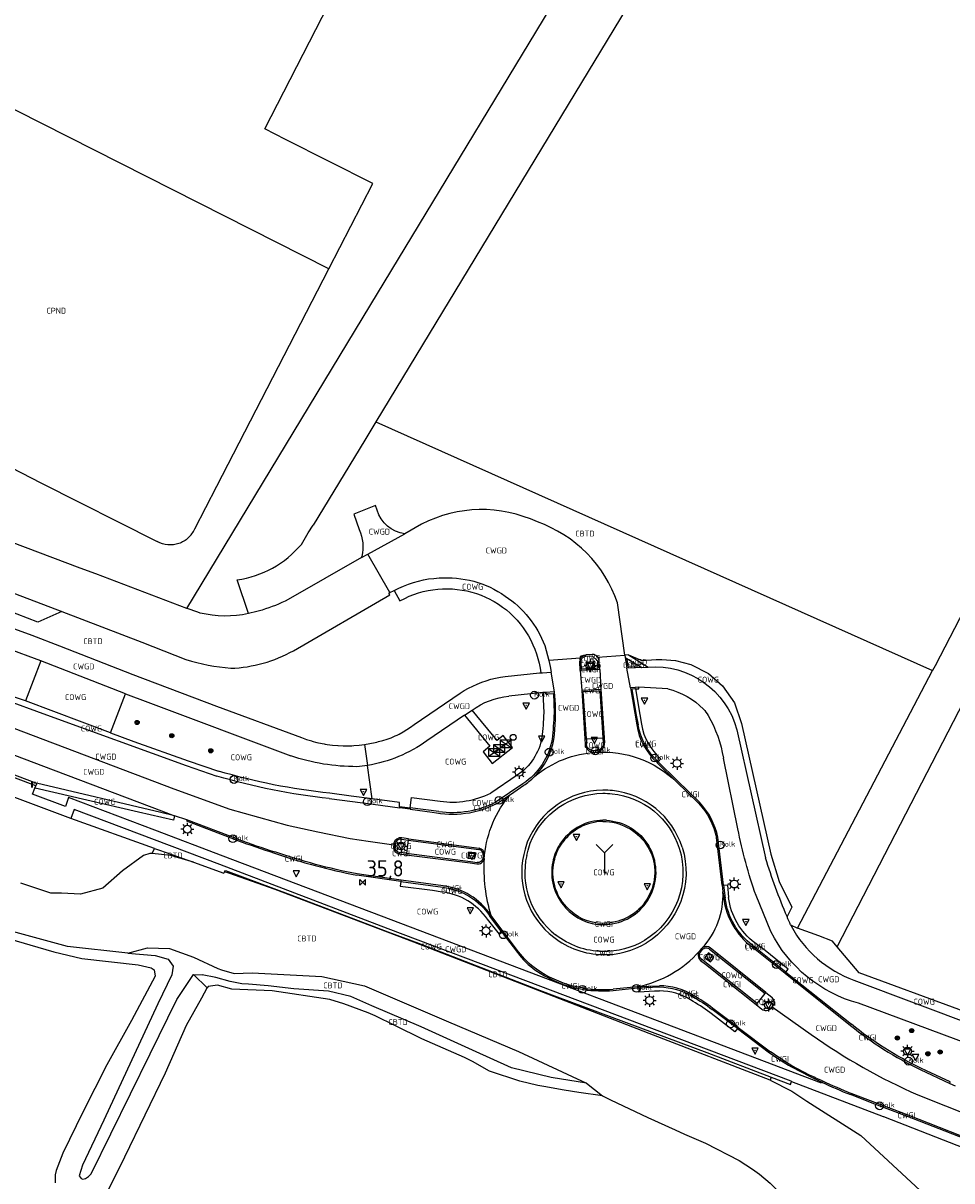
# Model space of a CAD drawing. Extents: x 163074 to 167167, y 441438 to 444019.
# Tile 25 of 49: x 165388 to 165530, y 442254 to 442431. Entities that reach past the tile are written whole.
import ezdxf
from ezdxf.enums import TextEntityAlignment as Align

# ---------------------------------------------------------------- set-up
doc = ezdxf.new("R2010")
doc.units = 0
doc.header["$LTSCALE"] = 4
doc.layers.get('0').update_dxf_attribs({"linetype": 'CONTINUOUS'})
for name, color, linetype in [('CBTD', 7, 'CONTINUOUS'), ('COWG', 7, 'CONTINUOUS'), ('CPND', 7, 'CONTINUOUS'), ('CWGD', 7, 'CONTINUOUS'), ('CWGI', 7, 'CONTINUOUS'), ('G_BTD', 3, 'CONTINUOUS'), ('G_OTD', 32, 'CONTINUOUS'), ('G_OWG', 6, 'CONTINUOUS'), ('G_PND', 1, 'CONTINUOUS'), ('G_WGD', 7, 'CONTINUOUS'), ('G_WGI', 1, 'CONTINUOUS'), ('G_WTD', 5, 'CONTINUOUS'), ('LWGI', 7, 'CONTINUOUS'), ('PPALHM', 10, 'CONTINUOUS'), ('PVGO', 102, 'CONTINUOUS')]:
    doc.layers.add(name, color=color, linetype=linetype)
for name, color, linetype, true_color in [('PBRD', 7, 'CONTINUOUS', 0xbd2877), ('PKST', 7, 'CONTINUOUS', 0xbd2877), ('PPAL', 7, 'CONTINUOUS', 0xbd2877), ('PPUT', 7, 'CONTINUOUS', 0xbd2877)]:
    doc.layers.add(name, color=color, linetype=linetype, true_color=true_color)
doc.styles.add('ISO', font='ISO')
doc.styles.get("Standard").update_dxf_attribs({"font": 'ISO'})

# ---------------------------------------------------------------- blocks, each defined once
blk = doc.blocks.new('verkeersbord-pl')
at = {"linetype": 'Continuous'}
blk.add_circle((0, 0), 0.03, dxfattribs=at)
blk = doc.blocks.new('lichtmast')
at = {"color": 0}
for p, q in [((-0.6, 0), (-1, 0)), ((-0.71, 0.71), (-0.42, 0.42)), ((0, 0.6), (0, 1)), ((0.42, 0.42), (0.71, 0.71)), ((0.6, 0), (1, 0)), ((-0.42, -0.42), (-0.71, -0.71)), ((0, -0.6), (0, -1)), ((0.42, -0.42), (0.71, -0.71))]:
    blk.add_line(p, q, dxfattribs=at)
blk.add_circle((0, 0), 0.6, dxfattribs=at)
blk = doc.blocks.new('verkeersbord')
at = {"color": 0}
for p, q in [((0.5, 0.32), (-0.5, 0.32)), ((-0.5, 0.32), (0, -0.6)), ((0, -0.6), (0.5, 0.32))]:
    blk.add_line(p, q, dxfattribs=at)
blk = doc.blocks.new('boom')
at = {"color": 0}
for radius in [0.315, 0.225, 0.135]:
    blk.add_circle((0, 0), radius, dxfattribs=at)
blk = doc.blocks.new('kolk')
at = {"color": 0}
blk.add_circle((0, 0), 0.6, dxfattribs=at)
at = {"color": 0, "linetype": 'Continuous', "style": 'ISO'}
blk.add_attdef('KOLK', (-0.04, -0.26), '', height=0.8, dxfattribs=at)
blk = doc.blocks.new('schk.dwg')
for p, q in [((0.86, 0.56), (-0.86, 0.56)), ((-0.86, 0.56), (-0.86, -0.56)), ((0.86, -0.56), (0.86, 0.56)), ((-0.86, -0.56), (0.86, -0.56))]:
    blk.add_line(p, q)
at = {"linetype": 'Continuous'}
for p, q in [((-0.86, 0.56), (0.86, -0.56)), ((-0.86, -0.56), (0.86, 0.56))]:
    blk.add_line(p, q, dxfattribs=at)
blk = doc.blocks.new('haltepaal')
at = {"linetype": 'ByBlock', "lineweight": -2}
h = blk.add_hatch(color=0, dxfattribs=at)
h.dxf.hatch_style = 1
h.paths.add_polyline_path([(0.15, 0.45), (0.45, 0.45), (0.45, 0.8), (-0.15, 0.8), (-0.15, -0.1), (0, -0.1, -0.414214), (-0.1, 0, -1), (0.1, 0, -0.414214), (0, -0.1), (0.15, -0.1)])
h.paths.add_polyline_path([(0.15, 0.5), (0.15, 0.75), (0.4, 0.75), (0.4, 0.5)], flags=16)
at = {"linetype": 'ByBlock', "lineweight": -2, "true_color": 0x681648}
h = blk.add_hatch(color=219, dxfattribs=at)
h.dxf.hatch_style = 1
h.paths.add_polyline_path([(0.1, 0, 1), (-0.1, 0, 1)])
at = {"color": 0, "linetype": 'ByBlock', "lineweight": -2}
blk.add_attdef('HALTEPAAL', (0.5, 0.35), '', height=0.5, dxfattribs=at)
blk = doc.blocks.new('verkeersteller')
at = {"color": 0}
blk.add_circle((0, 0), 0.45, dxfattribs=at)
blk = doc.blocks.new('kilometerpaal')
at = {"color": 0}
for p, q in [((-0.44, 0.44), (0.44, -0.44)), ((-0.44, -0.44), (-0.44, 0.44)), ((0.44, 0.44), (-0.44, -0.44)), ((0.44, -0.44), (0.44, 0.44))]:
    blk.add_line(p, q, dxfattribs=at)
at = {"color": 0, "style": 'ISO'}
blk.add_attdef('KILOMETERPAAL', (0.59, 0.87), '', height=2.5, dxfattribs=at)
blk = doc.blocks.new('wegwijzer')
at = {"color": 0}
for q in [(-0.424, 1.424), (0.424, 1.424), (0, 0)]:
    blk.add_line((0, 1), q, dxfattribs=at)

msp = doc.modelspace()

# ---------------------------------------------------------------- linework, layer by layer
at = {"layer": 'G_BTD', "linetype": 'Continuous', "transparency": 33554687}
for points in [[(165463.226, 442852.242), (165552.119, 442815.782), (165597.331, 442797.238), (165629.344, 442703.009), (165599.512, 442629.987), (165607.371, 442624.8), (165563.57, 442571.229), (165551.898, 442551.953), (165441.538, 442369.693)], [(165512.081, 442289.357), (165605.852, 442471.103), (165607.28, 442473.996), (165601.754, 442476.812), (165600.625, 442474.449), (165527.09, 442332.344), (165527.066, 442332.355), (165526.676, 442331.61)], [(165441.538, 442369.693), (165439.838, 442366.885), (165431.97, 442353.891)], [(165441.538, 442369.693), (165526.676, 442331.61)], [(165430.141, 442350.933), (165431.185, 442352.679), (165431.97, 442353.891)], [(165422.039, 442340.346), (165420.347, 442345.504)], [(165506.05, 442292.193), (165526.676, 442331.61)], [(165403.605, 442288.349), (165394.36, 442289.383), (165384.257, 442292.144), (165358.017, 442301.773), (165344.073, 442306.339), (165328.287, 442311.671), (165321.836, 442314.057), (165315.091, 442316.847), (165300.631, 442320.922), (165296.056, 442321.978)], [(165406.989, 442303.616), (165405.975, 442303.332)], [(165407.341, 442303.606), (165406.989, 442303.616)], [(165407.341, 442303.606), (165407.69, 442304.409)], [(165410.201, 442303.327), (165407.341, 442303.606)], [(165405.975, 442303.332), (165402.795, 442300.983)], [(165413.653, 442302.275), (165410.201, 442303.327)], [(165402.795, 442300.983), (165399.776, 442298.292)], [(165419.029, 442300.624), (165418.407, 442300.816)], [(165426.151, 442298.132), (165419.029, 442300.624)], [(165391.827, 442297.533), (165387.247, 442299.084)], [(165399.776, 442298.292), (165396.334, 442297.41)], [(165447.368, 442290.065), (165426.151, 442298.132)], [(165393.449, 442297.545), (165391.827, 442297.533)], [(165396.334, 442297.41), (165393.449, 442297.545)], [(165483.34, 442276.081), (165447.368, 442290.065)], [(165403.605, 442288.349), (165407.77, 442287.992), (165409.786, 442287.441), (165410.531, 442286.378), (165410.346, 442285.028), (165408.208, 442280.611), (165399.935, 442262.802), (165396.671, 442255.941), (165396.158, 442254.292), (165396.444, 442253.866), (165396.712, 442253.775), (165397.141, 442253.858), (165397.569, 442254.182), (165398.007, 442254.581), (165407.026, 442272.941), (165411.115, 442281.269), (165413.658, 442285.096)], [(165403.605, 442288.349), (165406.585, 442289.176), (165409.968, 442289.08), (165413.642, 442287.779), (165417.377, 442286.004), (165417.937, 442285.841), (165419.85, 442285.258), (165422.632, 442285.341), (165433.25, 442284.823), (165439.782, 442283.39), (165452.629, 442277.841), (165463.354, 442273.338), (165473.753, 442268.484)], [(165413.658, 442285.096), (165415.727, 442283.064)], [(165413.658, 442285.096), (165414.983, 442285.063)], [(165417.045, 442284.649), (165414.983, 442285.063)], [(165419.24, 442284.009), (165417.045, 442284.649)], [(165421.01, 442283.68), (165419.24, 442284.009)], [(165422.04, 442283.606), (165421.01, 442283.68)], [(165425.052, 442283.393), (165422.04, 442283.606)], [(165429, 442282.932), (165425.052, 442283.393)], [(165434.315, 442282.561), (165429, 442282.932)], [(165437.724, 442281.736), (165434.315, 442282.561)], [(165440.94, 442280.317), (165437.724, 442281.736)], [(165448.445, 442277.095), (165440.94, 442280.317)], [(165456.314, 442273.537), (165448.445, 442277.095)], [(165501.857, 442268.923), (165483.34, 442276.081)], [(165462.293, 442270.814), (165456.314, 442273.537)], [(165468.351, 442269.335), (165462.293, 442270.814)], [(165473.753, 442268.484), (165468.351, 442269.335)], [(165473.753, 442268.484), (165476.198, 442266.512)]]:
    msp.add_lwpolyline(points, dxfattribs=at)
msp.add_lwpolyline([(165420.347, 442345.504, 0.1853307), (165430.141, 442350.933)], format="xyb", dxfattribs=at)
at = {"layer": 'G_OTD', "linetype": 'Continuous', "transparency": 33554687}
for points in [[(165412.612, 442341.135), (165441.765, 442389.312), (165472.425, 442439.978), (165472.922, 442440.8), (165541.879, 442555.233), (165542.916, 442554.796), (165546.476, 442561.198), (165545.959, 442561.416), (165583.513, 442624.137), (165585.807, 442623.185), (165588.737, 442630.322), (165589.585, 442632.387), (165589.759, 442632.812), (165596.584, 442649.434)], [(165501.991, 442269.407), (165501.857, 442268.923)], [(165501.857, 442268.923), (165505.164, 442267.246)], [(165505.164, 442267.246), (165507.477, 442265.704)], [(165507.477, 442265.704), (165515.717, 442260.467)], [(165515.717, 442260.467), (165531.077, 442246.22)]]:
    msp.add_lwpolyline(points, dxfattribs=at)
at = {"layer": 'G_OWG', "linetype": 'Continuous', "transparency": 33554687}
for points in [[(165444.32, 442343.866), (165445.202, 442342.281), (165445.973, 442342.672), (165446.655, 442342.984), (165447.353, 442343.26), (165448.063, 442343.5), (165448.785, 442343.703), (165449.517, 442343.868), (165450.256, 442343.995), (165451.001, 442344.083), (165451.749, 442344.133), (165452.499, 442344.144), (165453.249, 442344.117), (165453.996, 442344.05), (165454.739, 442343.946), (165455.475, 442343.802), (165456.203, 442343.621), (165456.921, 442343.403), (165457.626, 442343.148), (165458.317, 442342.856), (165458.992, 442342.53), (165459.32, 442342.355), (165459.65, 442342.168), (165460.287, 442341.774), (165460.904, 442341.346), (165461.497, 442340.888), (165462.067, 442340.399), (165462.61, 442339.882), (165463.125, 442339.337), (165463.612, 442338.767), (165464.069, 442338.171), (165464.494, 442337.554), (165464.886, 442336.914), (165465.245, 442336.256), (165465.57, 442335.58), (165465.859, 442334.888), (165466.112, 442334.182), (165466.328, 442333.463), (165466.507, 442332.735), (165466.648, 442331.998), (165466.749, 442331.265)], [(165387.933, 442326.965), (165384.158, 442328.279), (165371.366, 442332.96), (165351.163, 442340.357)], [(165480.169, 442334.002), (165482.233, 442333.14), (165484.429, 442333.29), (165485.28, 442333.319), (165487.347, 442333.184), (165489.701, 442332.543), (165492.389, 442331.179), (165494.576, 442329.273), (165496.377, 442326.678), (165497.482, 442323.531), (165501.929, 442303.517), (165503.217, 442299.33), (165505.153, 442295.402), (165504.423, 442293.956)], [(165390.298, 442333.088), (165387.933, 442326.965)], [(165474.844, 442332.989), (165474.934, 442332.078), (165473.87, 442332), (165473.785, 442332.887), (165474.844, 442332.989)], [(165467.077, 442328.245), (165467.213, 442325.149)], [(165481.248, 442328.82), (165481.212, 442329.027)], [(165481.248, 442328.82), (165481.931, 442324.888), (165482.17, 442323.415)], [(165400.925, 442322.085), (165387.933, 442326.965)], [(165400.925, 442322.085), (165403.266, 442328.049)], [(165455.075, 442324.782), (165458.979, 442320.048), (165457.929, 442319.177), (165459.344, 442317.388), (165462.457, 442319.852), (165460.99, 442321.674), (165460.064, 442320.905), (165456.243, 442325.545)], [(165400.925, 442322.085), (165404.495, 442320.754), (165412.807, 442317.818), (165417.452, 442316.234)], [(165473.517, 442321.148), (165473.745, 442321.162)], [(165473.745, 442321.162), (165476.234, 442321.32)], [(165476.234, 442321.32), (165476.452, 442321.334)], [(165484.719, 442317.669), (165484.579, 442317.516)], [(165485.126, 442318.113), (165484.719, 442317.669)], [(165440.985, 442311.977), (165440.248, 442317.099)], [(165463.156, 442315.611), (165459.112, 442312.88)], [(165410.76, 442309.392), (165410.607, 442308.726), (165405.224, 442309.949), (165389.421, 442313.604), (165389.379, 442313.62)], [(165440.985, 442311.977), (165437.769, 442312.41), (165434.5, 442312.84)], [(165445.177, 442310.627), (165445.135, 442310.826), (165445.174, 442311.413), (165440.985, 442311.977)], [(165446.787, 442310.62), (165446.759, 442310.412)], [(165446.787, 442310.62), (165446.999, 442312.212), (165451.371, 442311.618)], [(165407.69, 442304.409), (165394.881, 442308.99)], [(165446.483, 442305.67), (165446.201, 442303.648)], [(165446.483, 442305.67), (165446.512, 442305.878)], [(165407.69, 442304.409), (165408.421, 442304.147), (165413.653, 442302.275)], [(165446.172, 442303.44), (165446.201, 442303.648)], [(165455.718, 442303.849), (165455.588, 442302.932), (165456.646, 442302.786), (165456.767, 442303.713), (165455.718, 442303.849)], [(165413.653, 442302.275), (165418.293, 442300.616)], [(165468.707, 442302.807), (165468.659, 442302.64), (165468.614, 442302.372)], [(165418.407, 442300.816), (165418.293, 442300.616)], [(165418.407, 442300.816), (165418.522, 442301.019), (165428.523, 442297.275), (165441.615, 442292.32), (165443.388, 442291.649), (165448.077, 442289.874), (165466.561, 442282.722), (165469.248, 442281.683), (165492.158, 442273.172), (165501.991, 442269.407)], [(165445.358, 442299.353), (165445.253, 442298.635), (165450.179, 442298.007), (165451.692, 442297.748)], [(165445.387, 442299.551), (165445.358, 442299.353)], [(165494.716, 442298.791), (165494.499, 442298.777)], [(165494.716, 442298.791), (165495.297, 442298.83), (165495.495, 442296.879)], [(165460.863, 442291.555), (165460.436, 442291.266), (165458.608, 442293.579)], [(165461.029, 442291.667), (165460.863, 442291.555)], [(165504.965, 442292.704), (165506.05, 442292.193)], [(165512.081, 442289.357), (165511.373, 442290.194), (165509.288, 442291.031), (165506.05, 442292.193)], [(165504.251, 442285.484), (165504.588, 442285.943), (165501.06, 442288.777), (165499.486, 442289.957)], [(165545.835, 442273.648), (165530.682, 442279.743), (165515.473, 442285.349), (165512.081, 442289.357)], [(165492.408, 442288.395), (165491.869, 442287.719), (165492.7, 442287.065), (165493.229, 442287.724), (165492.408, 442288.395)], [(165504.122, 442285.307), (165504.251, 442285.484)], [(165481.734, 442283.046), (165481.724, 442283.245)], [(165481.734, 442283.046), (165481.762, 442282.457), (165484.151, 442282.593), (165484.915, 442282.593)], [(165499.852, 442280.685), (165501.093, 442282.218)], [(165501.093, 442282.218), (165501.2, 442282.35)], [(165499.852, 442280.685), (165499.703, 442280.501)], [(165496.844, 442276.833), (165496.449, 442276.314), (165493.496, 442278.611), (165492.599, 442279.279)], [(165496.965, 442276.992), (165496.844, 442276.833)], [(165501.991, 442269.407), (165504.935, 442268.28), (165505.109, 442268.737)]]:
    msp.add_lwpolyline(points, dxfattribs=at)
for points in [[(165467.213, 442325.149, -0.0163346), (165466.925, 442321.352)], [(165482.17, 442323.415, 0.1799418), (165485.126, 442318.113)], [(165466.925, 442321.352, -0.2056866), (165463.156, 442315.611)], [(165434.5, 442312.84, -0.0454002), (165417.452, 442316.234)], [(165451.371, 442311.618, 0.1524479), (165459.112, 442312.88)], [(165476.249, 442308.716, 0.2327957), (165469.965, 442305.459)], [(165476.795, 442308.709, 0.0164808), (165476.249, 442308.716)], [(165476.795, 442308.709, -0.2447188), (165483.268, 442304.807)], [(165469.965, 442305.459, 0.1017987), (165468.707, 442302.807)], [(165483.573, 442297.293, 0.2553905), (165483.268, 442304.807)], [(165468.614, 442302.372, 0.2479884), (165470.56, 442295.332)], [(165458.608, 442293.579, 0.2070001), (165451.692, 442297.748)], [(165477.683, 442292.874, 0.2518945), (165483.573, 442297.293)], [(165499.486, 442289.957, -0.2038718), (165495.495, 442296.879)], [(165470.56, 442295.332, 0.2173271), (165476.249, 442292.736)], [(165476.249, 442292.736, 0.0473836), (165477.683, 442292.874)], [(165489.681, 442281.211, 0.1350822), (165484.915, 442282.593)], [(165492.599, 442279.279, 0.035029), (165489.681, 442281.211)]]:
    msp.add_lwpolyline(points, format="xyb", dxfattribs=at)
at = {"layer": 'G_PND', "linetype": 'Continuous', "transparency": 33554687}
for points in [[(165434.339, 442393.079), (165441.073, 442406.136), (165427.718, 442412.915), (165424.547, 442414.526), (165443.058, 442450.643), (165407.155, 442468.935), (165388.632, 442432.838), (165381.372, 442436.539), (165374.607, 442423.376)], [(165374.607, 442423.376), (165370.847, 442416.06), (165369.455, 442416.763), (165351.985, 442382.63), (165350.973, 442380.653), (165390.296, 442360.354), (165408.105, 442351.377)], [(165434.339, 442393.079), (165374.607, 442423.376)], [(165413.822, 442353.3), (165417.201, 442359.851), (165434.339, 442393.079)]]:
    msp.add_lwpolyline(points, dxfattribs=at)
for points in [[(165412.848, 442351.915, 0.106492), (165413.822, 442353.3)], [(165409.714, 442350.862, -0.1063254), (165408.105, 442351.377)], [(165412.848, 442351.915, -0.1062474), (165411.393, 442351.052)], [(165411.393, 442351.052, -0.1060725), (165409.714, 442350.862)]]:
    msp.add_lwpolyline(points, format="xyb", dxfattribs=at)
at = {"layer": 'G_WGD', "linetype": 'Continuous', "transparency": 33554687}
for points in [[(165412.612, 442341.135), (165398.719, 442346.404), (165396.303, 442347.302), (165379.531, 442353.594), (165368.252, 442357.989), (165353.903, 442363.414), (165345.243, 442366.602), (165344.493, 442366.905), (165343.773, 442367.273)], [(165330.996, 442364.507), (165393.49, 442340.636)], [(165393.49, 442340.636), (165389.838, 442339.004), (165373.962, 442345.124), (165332.67, 442360.881), (165331.085, 442364.291)], [(165441.754, 442356.179), (165441.456, 442356.895), (165438.177, 442355.549), (165439.006, 442353.199)], [(165448.529, 442354.014), (165445.972, 442352.563)], [(165440.284, 442349.447), (165445.972, 442352.563)], [(165354.532, 442349.585), (165388.908, 442337.033), (165393.147, 442335.404), (165404.384, 442331.014), (165417.156, 442326.187), (165430.177, 442321.353), (165430.945, 442321.081), (165431.723, 442320.842), (165431.767, 442320.831), (165432.511, 442320.635), (165433.306, 442320.462), (165433.644, 442320.403), (165433.807, 442320.375), (165434.108, 442320.323), (165434.916, 442320.217), (165435.727, 442320.145), (165435.753, 442320.144), (165436.54, 442320.108), (165437.354, 442320.104), (165437.695, 442320.117), (165437.84, 442320.122), (165438.168, 442320.135), (165438.98, 442320.2), (165439.788, 442320.299)], [(165439.358, 442348.924), (165440.284, 442349.447)], [(165443.679, 442343.541), (165440.284, 442349.447)], [(165439.358, 442348.924), (165428.119, 442342.49)], [(165439.358, 442348.924), (165439.383, 442349.094)], [(165390.298, 442333.088), (165353.466, 442346.665)], [(165444.32, 442343.866), (165445.032, 442344.227)], [(165428.924, 442334.664), (165443.668, 442343.224), (165443.531, 442343.467), (165443.679, 442343.541)], [(165443.679, 442343.541), (165444.32, 442343.866)], [(165393.49, 442340.636), (165405.749, 442335.951), (165412.474, 442333.333)], [(165414.683, 442340.426), (165414.294, 442340.536), (165412.65, 442341.121), (165412.612, 442341.135)], [(165424.137, 442340.886), (165423.32, 442340.657), (165422.039, 442340.346)], [(165479.637, 442333.965), (165478.474, 442341.986)], [(165350.888, 442339.606), (165371.09, 442332.209), (165391.141, 442324.824), (165412.534, 442317.066), (165417.209, 442315.472)], [(165349.698, 442336.346), (165363.113, 442331.504), (165410.653, 442313.535), (165419.22, 442310.403), (165427.964, 442307.974), (165432.679, 442306.927), (165437.583, 442305.927), (165440.358, 442305.511)], [(165467.364, 442335.442), (165467.975, 442333.169)], [(165472.81, 442333.499), (165467.975, 442333.169)], [(165472.81, 442333.499), (165472.886, 442333.62), (165472.901, 442333.643), (165473.009, 442333.76), (165473.016, 442333.768), (165473.152, 442333.871), (165473.207, 442333.899), (165473.304, 442333.948), (165473.322, 442333.954), (165473.369, 442333.968), (165473.467, 442333.998), (165473.636, 442334.017)], [(165474.595, 442334.074), (165473.636, 442334.017)], [(165475.484, 442333.682), (165475.372, 442333.809), (165475.36, 442333.819), (165475.302, 442333.865), (165475.24, 442333.915), (165475.206, 442333.934), (165475.092, 442333.997), (165475.027, 442334.019), (165474.958, 442334.043), (165474.932, 442334.052), (165474.914, 442334.055), (165474.777, 442334.076), (165474.764, 442334.078), (165474.745, 442334.078), (165474.595, 442334.074)], [(165475.484, 442333.682), (165479.637, 442333.965)], [(165480.169, 442334.002), (165479.637, 442333.965)], [(165479.637, 442333.965), (165479.686, 442333.628)], [(165479.686, 442333.628), (165482.22, 442332.092)], [(165479.686, 442333.628), (165479.733, 442333.305), (165479.945, 442332.003)], [(165480.169, 442334.002), (165483.179, 442332.163)], [(165348.616, 442332.937), (165354.28, 442330.83), (165373.956, 442323.325), (165390.698, 442316.981), (165408.734, 442310.147), (165410.76, 442309.392)], [(165403.266, 442328.049), (165390.298, 442333.088)], [(165467.975, 442333.169), (165468.22, 442332.257), (165468.339, 442331.396)], [(165472.804, 442331.616), (165472.708, 442332.955)], [(165475.783, 442331.787), (165472.804, 442331.616)], [(165475.783, 442331.787), (165475.723, 442332.15), (165475.672, 442333.143)], [(165475.783, 442331.787), (165475.943, 442328.778)], [(165482.22, 442332.092), (165481.241, 442332.031), (165479.945, 442332.003)], [(165480.476, 442328.966), (165479.945, 442332.003)], [(165482.22, 442332.092), (165482.824, 442332.13)], [(165441.957, 442320.739), (165442.611, 442320.909), (165443.256, 442321.112), (165443.89, 442321.346), (165444.511, 442321.612), (165444.817, 442321.757), (165445.119, 442321.909), (165445.711, 442322.236), (165446.285, 442322.592), (165446.842, 442322.976), (165447.378, 442323.387), (165454.421, 442328.148), (165455.048, 442328.544), (165455.693, 442328.911), (165456.354, 442329.248), (165457.03, 442329.554), (165457.719, 442329.829), (165458.421, 442330.072), (165459.132, 442330.283), (165459.852, 442330.46), (165460.58, 442330.604), (165461.314, 442330.715), (165466.557, 442331.251), (165466.749, 442331.265)], [(165466.749, 442331.265), (165467.01, 442331.285), (165468.339, 442331.396)], [(165468.842, 442328.34), (165468.339, 442331.396)], [(165472.804, 442331.616), (165473.028, 442328.597)], [(165467.077, 442328.245), (165461.889, 442327.689)], [(165467.488, 442328.241), (165467.077, 442328.245)], [(165468.842, 442328.34), (165467.488, 442328.241)], [(165468.95, 442327.138), (165468.842, 442328.34)], [(165473.028, 442328.597), (165475.943, 442328.778)], [(165473.028, 442328.597), (165473.517, 442321.148)], [(165475.943, 442328.778), (165476.452, 442321.334)], [(165481.212, 442329.027), (165480.476, 442328.966)], [(165480.476, 442328.966), (165481.43, 442323.293)], [(165486.216, 442328.8), (165481.777, 442329.074), (165481.212, 442329.027)], [(165403.266, 442328.049), (165406.653, 442326.774), (165428.52, 442318.555)], [(165455.075, 442324.782), (165449.333, 442320.877)], [(165455.075, 442324.782), (165456.243, 442325.545)], [(165473.517, 442321.148), (165473.569, 442320.357)], [(165476.452, 442321.334), (165476.505, 442320.558)], [(165496.75, 442322.566), (165501.153, 442302.937)], [(165372.882, 442320.692), (165389.654, 442314.371)], [(165439.788, 442320.299), (165440.248, 442317.099)], [(165394.881, 442308.99), (165377.461, 442315.525), (165371.874, 442317.537)], [(165474.462, 442319.187), (165475.243, 442319.114)], [(165484.579, 442317.516), (165484.501, 442317.594)], [(165496.904, 442307.401), (165494.686, 442318.204)], [(165484.579, 442317.516), (165487.477, 442314.624)], [(165389.379, 442313.62), (165389.516, 442313.995)], [(165389.654, 442314.371), (165389.516, 442313.995)], [(165410.76, 442309.392), (165408.659, 442309.919), (165389.654, 442314.371)], [(165462.117, 442312.677), (165464.184, 442314.073)], [(165487.477, 442314.624), (165490.889, 442311.301)], [(165509.741, 442268.609), (165509.685, 442268.483), (165484.613, 442278.004), (165464.964, 442285.482), (165443.9, 442293.472), (165418.179, 442303.217), (165407.751, 442307.176), (165394.543, 442312.183), (165394.044, 442310.81), (165389.037, 442312.688), (165389.379, 442313.62)], [(165460.05, 442311.281), (165462.117, 442312.677)], [(165434.416, 442312.044), (165441.102, 442311.164)], [(165441.102, 442311.164), (165445.177, 442310.627)], [(165446.759, 442310.412), (165445.177, 442310.627)], [(165505.109, 442268.737), (165505.053, 442268.758), (165484.161, 442276.681), (165464.476, 442284.133), (165443.41, 442292.118), (165417.679, 442301.927), (165395.378, 442310.372), (165394.881, 442308.99)], [(165412.609, 442308.791), (165410.76, 442309.392)], [(165420.426, 442305.806), (165412.609, 442308.791)], [(165446.759, 442310.412), (165450.164, 442309.947)], [(165440.358, 442305.511), (165444.273, 442304.924)], [(165444.299, 442305.204), (165444.273, 442304.924)], [(165446.512, 442305.878), (165445.484, 442306.016)], [(165446.512, 442305.878), (165457.312, 442304.428)], [(165464.703, 442305.343), (165464.358, 442304.271), (165464.149, 442303.45)], [(165494.499, 442298.777), (165493.624, 442306.062)], [(165444.273, 442304.924), (165444.249, 442304.662)], [(165445.088, 442303.58), (165446.172, 442303.44)], [(165446.172, 442303.44), (165455.975, 442302.177), (165456.977, 442302.03)], [(165458.159, 442303.316), (165458.162, 442303.344), (165458.165, 442303.384), (165458.166, 442303.4)], [(165458.095, 442302.851), (165458.159, 442303.316)], [(165439.678, 442300.343), (165438.652, 442300.486)], [(165445.387, 442299.551), (165439.678, 442300.343)], [(165451.809, 442298.66), (165445.387, 442299.551)], [(165494.499, 442298.777), (165494.62, 442297.772)], [(165494.62, 442297.772), (165494.74, 442296.767)], [(165501.96, 442291.677), (165499.68, 442297.205)], [(165461.029, 442291.667), (165459.142, 442294.163)], [(165463.35, 442288.596), (165461.029, 442291.667)], [(165504.965, 442292.704), (165505.04, 442292.536)], [(165499.026, 442289.364), (165504.122, 442285.307)], [(165491.317, 442289.035), (165491.028, 442288.672)], [(165501.2, 442282.35), (165492.69, 442289.175)], [(165491.172, 442287.27), (165491.979, 442286.66), (165499.703, 442280.501)], [(165504.122, 442285.307), (165514.126, 442277.315)], [(165514.656, 442284.236), (165533.53, 442277.152), (165541.668, 442273.995)], [(165473.34, 442282.996), (165471.739, 442283.334)], [(165481.562, 442283.238), (165477.822, 442282.854)], [(165481.724, 442283.245), (165481.562, 442283.238)], [(165481.724, 442283.245), (165484.901, 442283.394)], [(165501.2, 442282.35), (165502.075, 442281.648)], [(165499.703, 442280.501), (165500.561, 442279.817)], [(165502.128, 442280.14), (165502.287, 442280.332)], [(165532.492, 442274.343), (165515.347, 442280.693)], [(165496.965, 442276.992), (165493.083, 442279.915)], [(165501.968, 442279.947), (165502.128, 442280.14)], [(165502.128, 442280.14), (165508.131, 442275.908)], [(165496.965, 442276.992), (165501.875, 442273.294)], [(165507.862, 442269.717), (165505.184, 442271.137)], [(165524.767, 442270.577), (165529.303, 442268.439)], [(165505.109, 442268.737), (165519.151, 442263.392), (165519.191, 442263.376), (165531.544, 442258.548), (165534.497, 442257.394), (165535.1, 442257.211)], [(165509.741, 442268.609), (165509.832, 442268.809)], [(165529.303, 442268.439), (165530.137, 442268.067)], [(165535.636, 442258.581), (165522.953, 442263.557), (165514.253, 442266.908)], [(165524.444, 442266.674), (165536.869, 442261.732)]]:
    msp.add_lwpolyline(points, dxfattribs=at)
for points in [[(165445.972, 442352.563, -0.3088519), (165441.754, 442356.179)], [(165466.239, 442354.356, 0.2342178), (165448.529, 442354.014)], [(165439.006, 442353.199, -0.1629622), (165439.383, 442349.094)], [(165478.474, 442341.986, 0.2308067), (165466.239, 442354.356)], [(165445.032, 442344.227, -0.1018699), (165451.207, 442345.786)], [(165451.207, 442345.786, -0.172644), (165461.32, 442343.022)], [(165428.119, 442342.49, -0.0457656), (165424.137, 442340.886)], [(165461.32, 442343.022, -0.1580964), (165467.364, 442335.442)], [(165422.039, 442340.346, -0.1171842), (165414.683, 442340.426)], [(165419.352, 442331.978, 0.1205647), (165428.924, 442334.664)], [(165472.81, 442333.499, 0.1473922), (165472.708, 442332.955)], [(165475.672, 442333.143, 0.1490561), (165475.484, 442333.682)], [(165412.474, 442333.333, 0.0542451), (165419.352, 442331.978)], [(165482.824, 442332.13, -0.0076001), (165483.179, 442332.163)], [(165483.179, 442332.163, -0.3614728), (165496.75, 442322.566)], [(165486.216, 442328.8, -0.1451861), (165491.626, 442325.732)], [(165456.243, 442325.545, -0.1363563), (165461.889, 442327.689)], [(165468.755, 442321.08, 0.0457304), (165468.95, 442327.138)], [(165491.626, 442325.732, -0.0610615), (165492.355, 442324.764)], [(165492.355, 442324.764, -0.0913665), (165494.686, 442318.204)], [(165481.43, 442323.293, 0.1680198), (165484.501, 442317.594)], [(165465.825, 442315.415, 0.1549237), (165468.755, 442321.08)], [(165439.788, 442320.299, 0.0286226), (165441.957, 442320.739)], [(165449.333, 442320.877, -0.1184973), (165440.248, 442317.099)], [(165473.569, 442320.357, 0.3446139), (165474.462, 442319.187)], [(165475.243, 442319.114, 0.3783968), (165476.505, 442320.558)], [(165438.637, 442316.906, -0.0813617), (165428.52, 442318.555)], [(165465.825, 442315.415, -0.1614492), (165475.243, 442319.114)], [(165475.243, 442319.114, -0.2110612), (165487.477, 442314.624)], [(165440.248, 442317.099, -0.019337), (165438.637, 442316.906)], [(165434.416, 442312.044, -0.0454378), (165417.209, 442315.472)], [(165464.184, 442314.073, 0.0215779), (165464.955, 442314.635)], [(165464.955, 442314.635, 0.027862), (165465.825, 442315.415)], [(165458.166, 442303.4, -0.1507711), (165462.117, 442312.677)], [(165476.249, 442313.308, 0.3034541), (165464.703, 442305.343)], [(165477.732, 442313.243, 0.0290282), (165476.249, 442313.308)], [(165488.385, 442304.566, 0.2980806), (165477.732, 442313.243)], [(165450.164, 442309.947, 0.1703521), (165460.05, 442311.281)], [(165490.889, 442311.301, -0.1367558), (165493.624, 442306.062)], [(165499.68, 442297.205, -0.0354902), (165496.904, 442307.401)], [(165420.426, 442305.806, 0.0063434), (165426.086, 442303.87)], [(165445.484, 442306.016, 0.3881043), (165444.299, 442305.204)], [(165438.652, 442300.486, -0.0342234), (165426.086, 442303.87)], [(165444.249, 442304.662, 0.4075972), (165445.088, 442303.58)], [(165458.166, 442303.4, 0.3844682), (165457.312, 442304.428)], [(165464.149, 442303.45, 0.2922006), (165468.744, 442290.811)], [(165488.385, 442304.566, -0.3468816), (165482.871, 442289.922)], [(165456.977, 442302.03, 0.4213403), (165458.095, 442302.851)], [(165458.095, 442302.851, 0.0924158), (165459.142, 442294.163)], [(165504.423, 442293.956, -0.0260479), (165501.153, 442302.937)], [(165459.142, 442294.163, 0.2201518), (165451.809, 442298.66)], [(165491.442, 442289.167, 0.2017379), (165494.62, 442297.772)], [(165494.74, 442296.767, 0.2014931), (165499.026, 442289.364)], [(165504.965, 442292.704, -0.003273), (165504.423, 442293.956)], [(165515.347, 442280.693, -0.2126786), (165501.96, 442291.677)], [(165505.04, 442292.536, 0.1824066), (165514.656, 442284.236)], [(165468.744, 442290.811, 0.1637821), (165476.249, 442288.146)], [(165476.249, 442288.146, 0.1401054), (165482.871, 442289.922)], [(165492.69, 442289.175, 0.3699774), (165491.442, 442289.167)], [(165466.115, 442285.9, -0.0796546), (165463.35, 442288.596)], [(165481.562, 442283.238, 0.1616173), (165491.028, 442288.672)], [(165491.028, 442288.672, 0.4107577), (165491.172, 442287.27)], [(165491.442, 442289.167, 0.0506524), (165491.317, 442289.035)], [(165471.739, 442283.334, -0.0891903), (165466.115, 442285.9)], [(165473.34, 442282.996, 0.0521989), (165477.822, 442282.854)], [(165490.087, 442281.901, 0.1348252), (165484.901, 442283.394)], [(165493.083, 442279.915, 0.0345685), (165490.087, 442281.901)], [(165502.287, 442280.332, 0.4072535), (165502.075, 442281.648)], [(165500.561, 442279.817, 0.4178243), (165501.968, 442279.947)], [(165514.126, 442277.315, 0.058855), (165524.767, 442270.577)], [(165508.131, 442275.908, 0.0495213), (165524.444, 442266.674)], [(165505.184, 442271.137, -0.0190297), (165501.875, 442273.294)], [(165509.832, 442268.809, -0.0041213), (165507.862, 442269.717)], [(165509.832, 442268.809, 0.0088404), (165514.253, 442266.908)]]:
    msp.add_lwpolyline(points, format="xyb", dxfattribs=at)
at = {"layer": 'G_WGI', "linetype": 'Continuous', "transparency": 33554687}
for points in [[(165472.81, 442333.499, -0.2737555), (165473.636, 442334.017)], [(165472.927, 442332.975, -0.440269), (165473.645, 442333.797)], [(165475.484, 442333.682, 0.2677394), (165474.595, 442334.074)], [(165468.793, 442325.124, -0.0172236), (165468.488, 442321.119)], [(165484.719, 442317.669, -0.1666364), (165481.657, 442323.33)], [(165468.488, 442321.119, -0.2067342), (165464.034, 442314.298)], [(165474.496, 442319.379, -0.3473839), (165473.765, 442320.355)], [(165476.323, 442320.549, -0.3697714), (165475.239, 442319.31)], [(165465.146, 442305.184, -0.3029804), (165476.249, 442312.838)], [(165476.249, 442312.838, -0.0299381), (165477.684, 442312.775)], [(165477.684, 442312.775, -0.2981134), (165487.937, 442304.424)], [(165451.178, 442310.046, 0.1531794), (165459.913, 442311.514)], [(165493.851, 442306.099, 0.137314), (165491.053, 442311.462)], [(165476.249, 442308.526, 0.2327927), (165470.118, 442305.345)], [(165476.249, 442308.526, -0.016844), (165476.784, 442308.519)], [(165476.784, 442308.519, -0.2446622), (165483.106, 442304.708)], [(165420.359, 442305.618, 0.0065523), (165426.022, 442303.681)], [(165445.456, 442305.808, 0.3852165), (165444.507, 442305.169)], [(165468.891, 442302.758, -0.1023323), (165470.118, 442305.345)], [(165426.022, 442303.681, 0.0342326), (165438.619, 442300.288)], [(165445.116, 442303.788, -0.408019), (165444.458, 442304.64)], [(165457.951, 442303.343, 0.4072847), (165457.283, 442304.22)], [(165487.937, 442304.424, -0.3468801), (165482.629, 442290.325)], [(165483.106, 442304.708, -0.2552812), (165483.402, 442297.375)], [(165457.887, 442302.88, -0.4210006), (165457.01, 442302.237)], [(165464.606, 442303.341, 0.2921779), (165469.032, 442291.183)], [(165470.701, 442295.46, -0.2482535), (165468.8, 442302.335)], [(165451.783, 442298.462, -0.2202332), (165458.979, 442294.047)], [(165483.402, 442297.375, -0.25185), (165477.651, 442293.061)], [(165499.167, 442289.546, -0.2015877), (165494.968, 442296.795)], [(165476.249, 442292.926, -0.2174553), (165470.701, 442295.46)], [(165477.651, 442293.061, -0.0477582), (165476.249, 442292.926)], [(165476.249, 442288.616, -0.1639282), (165469.032, 442291.183)], [(165482.629, 442290.325, -0.1402922), (165476.249, 442288.616)], [(165491.482, 442288.905, -0.4292302), (165492.577, 442289.005)], [(165463.19, 442288.476, 0.0798039), (165466.001, 442285.736)], [(165491.324, 442287.458, -0.4396292), (165491.192, 442288.541)], [(165466.001, 442285.736, 0.0893221), (165471.694, 442283.14)], [(165473.306, 442282.799, 0.0524954), (165477.84, 442282.655)], [(165484.905, 442283.194, -0.1350411), (165489.985, 442281.728)], [(165489.985, 442281.728, -0.0349514), (165492.962, 442279.756)], [(165524.866, 442270.784, -0.0587062), (165514.27, 442277.494)], [(165501.757, 442273.133, 0.0194011), (165505.086, 442270.963)], [(165509.741, 442268.609, 0.0134824), (165514.145, 442266.721)]]:
    msp.add_lwpolyline(points, format="xyb", dxfattribs=at)
for points in [[(165473.645, 442333.797), (165474.613, 442333.855), (165475.452, 442333.133), (165475.504, 442332.126), (165475.526, 442331.992), (165473.008, 442331.848), (165472.927, 442332.975)], [(165467.488, 442328.241), (165467.487, 442328.077), (165468.682, 442328.128), (165468.793, 442325.124)], [(165473.745, 442321.162), (165473.24, 442328.396), (165475.769, 442328.52), (165476.234, 442321.32)], [(165481.248, 442328.82), (165480.675, 442328.754), (165481.34, 442324.8), (165481.657, 442323.33)], [(165473.745, 442321.162), (165473.765, 442320.355)], [(165476.234, 442321.32), (165476.323, 442320.549)], [(165389.516, 442313.995), (165372.71, 442320.293)], [(165475.239, 442319.31), (165474.496, 442319.379)], [(165484.719, 442317.669), (165487.639, 442314.788), (165491.053, 442311.462)], [(165464.034, 442314.298), (165459.913, 442311.514)], [(165451.178, 442310.046), (165446.787, 442310.62)], [(165412.609, 442308.791), (165412.55, 442308.629), (165419.094, 442306.107), (165420.359, 442305.618)], [(165444.458, 442304.64), (165444.507, 442305.169)], [(165445.456, 442305.808), (165446.483, 442305.67)], [(165446.483, 442305.67), (165457.283, 442304.22)], [(165464.606, 442303.341), (165464.81, 442304.141), (165465.146, 442305.184)], [(165494.716, 442298.791), (165493.851, 442306.099)], [(165446.201, 442303.648), (165445.116, 442303.788)], [(165446.201, 442303.648), (165456.004, 442302.385), (165457.01, 442302.237)], [(165457.951, 442303.343), (165457.887, 442302.88)], [(165468.8, 442302.335), (165468.844, 442302.598), (165468.891, 442302.758)], [(165445.358, 442299.353), (165438.619, 442300.288)], [(165445.358, 442299.353), (165451.783, 442298.462)], [(165494.716, 442298.791), (165494.968, 442296.795)], [(165460.863, 442291.555), (165458.979, 442294.047)], [(165460.863, 442291.555), (165463.19, 442288.476)], [(165504.251, 442285.484), (165499.167, 442289.546)], [(165491.192, 442288.541), (165491.482, 442288.905)], [(165499.852, 442280.685), (165491.324, 442287.458)], [(165492.577, 442289.005), (165501.093, 442282.218)], [(165504.251, 442285.484), (165514.27, 442277.494)], [(165471.694, 442283.14), (165473.306, 442282.799)], [(165477.84, 442282.655), (165481.577, 442283.038), (165481.734, 442283.046)], [(165481.734, 442283.046), (165484.905, 442283.194)], [(165496.844, 442276.833), (165492.962, 442279.756)], [(165496.844, 442276.833), (165501.757, 442273.133)], [(165505.086, 442270.963), (165507.844, 442269.525), (165509.741, 442268.609)], [(165529.303, 442268.439), (165529.398, 442268.676), (165525.777, 442270.357), (165524.866, 442270.784)], [(165535.566, 442258.401), (165522.857, 442263.376), (165517.866, 442265.268), (165514.145, 442266.721)]]:
    msp.add_lwpolyline(points, dxfattribs=at)
at = {"layer": 'G_WTD', "linetype": 'Continuous', "transparency": 33554687}
for points in [[(165384.044, 442290.962), (165392.269, 442288.55), (165396.543, 442287.574), (165405.195, 442286.604), (165407.164, 442286.136), (165407.646, 442285.819), (165407.803, 442284.855), (165404.164, 442278.073), (165400.386, 442271.26), (165396.717, 442264.055), (165393.653, 442257.754), (165392.652, 442255.118), (165392.498, 442254.462), (165392.475, 442253.219)], [(165400.653, 442252.169), (165403.147, 442257.189), (165409.346, 442270.059), (165412.564, 442277.337), (165414.916, 442281.556), (165415.727, 442283.064)], [(165476.198, 442266.512), (165472.591, 442267.058), (165470.346, 442267.38), (165468.912, 442267.652), (165467.553, 442267.91), (165466.318, 442268.114), (165463.577, 442268.786), (165458.893, 442270.306), (165456.322, 442271.773), (165455.098, 442272.388), (165448.547, 442275.277), (165444.536, 442277.231), (165441.452, 442278.753), (165440.37, 442279.225), (165436.62, 442280.61), (165434.51, 442281.29), (165425.67, 442282.583), (165419.522, 442282.85), (165417.328, 442283.493), (165415.866, 442283.248), (165415.727, 442283.064)], [(165476.198, 442266.512), (165477.447, 442265.927), (165483.121, 442263.211), (165487.334, 442261.352), (165488.755, 442260.664), (165491.946, 442259.282), (165497.079, 442256.634), (165499.161, 442255.302), (165500.218, 442254.542), (165501.839, 442253.174), (165503.807, 442251.3), (165504.44, 442250.588), (165505.228, 442249.633), (165506.986, 442246.939), (165507.778, 442245.027), (165509.103, 442241.55), (165510.248, 442238.479), (165511.475, 442236.102), (165512.148, 442234.36), (165512.234, 442233.937)]]:
    msp.add_lwpolyline(points, dxfattribs=at)
at = {"layer": 'LWGI', "transparency": 33554687}
for points in [[(165481.241, 442332.031), (165481.208, 442332.295), (165480.116, 442332.218), (165479.974, 442333.373), (165479.733, 442333.305)], [(165481.248, 442328.82), (165481.757, 442328.848), (165481.777, 442329.074)], [(165445.135, 442310.826), (165446.787, 442310.62)]]:
    msp.add_lwpolyline(points, dxfattribs=at)

# ---------------------------------------------------------------- block references
at = {"layer": 'PBRD', "transparency": 33554687}
for p in [(165474.388, 442332.398), (165464.526, 442326.293), (165482.621, 442327.068), (165466.894, 442321.268), (165474.96, 442321.056), (165439.63, 442313.103), (165472.216, 442306.194), (165445.381, 442304.767), (165456.204, 442303.327), (165429.364, 442300.666), (165469.856, 442298.968), (165483.051, 442298.685), (165455.985, 442295.002), (165498.129, 442293.21), (165492.538, 442287.784), (165501.593, 442280.44), (165499.532, 442273.491), (165522.849, 442273.357), (165524.073, 442272.546)]:
    msp.add_blockref('verkeersbord', p, dxfattribs=at)
at = {"layer": 'PBRD', "transparency": 33554687, "xscale": 3, "yscale": 3, "zscale": 3}
msp.add_blockref('wegwijzer', (165476.525, 442300.718), dxfattribs=at)
at = {"layer": 'PKST', "transparency": 33554687}
for p in [(165459.636, 442319.084), (165460.411, 442319.681), (165461.389, 442320.4)]:
    msp.add_blockref('schk.dwg', p, dxfattribs=at)
at = {"layer": 'PPAL', "transparency": 33554687}
for name, p in [('lichtmast', (165474.388, 442332.398)), ('verkeersbord-pl', (165482.621, 442327.068)), ('verkeersbord-pl', (165464.526, 442326.293)), ('verkeersteller', (165462.541, 442321.406)), ('verkeersbord-pl', (165466.894, 442321.268)), ('verkeersbord-pl', (165474.96, 442321.056)), ('lichtmast', (165487.599, 442317.42)), ('lichtmast', (165463.438, 442316.057)), ('verkeersbord-pl', (165439.63, 442313.103)), ('lichtmast', (165412.7, 442307.339)), ('lichtmast', (165445.381, 442304.767)), ('verkeersbord-pl', (165472.216, 442306.194)), ('verkeersbord-pl', (165456.204, 442303.327)), ('verkeersbord-pl', (165476.525, 442300.718)), ('lichtmast', (165496.354, 442298.944)), ('verkeersbord-pl', (165469.856, 442298.968)), ('verkeersbord-pl', (165483.051, 442298.685)), ('verkeersbord-pl', (165455.985, 442295.002)), ('lichtmast', (165458.386, 442291.779)), ('verkeersbord-pl', (165498.129, 442293.21)), ('verkeersbord-pl', (165492.538, 442287.784)), ('lichtmast', (165483.403, 442281.137)), ('lichtmast', (165501.593, 442280.44)), ('verkeersbord-pl', (165499.532, 442273.491)), ('lichtmast', (165522.849, 442273.357))]:
    msp.add_blockref(name, p, dxfattribs=at)
msp.add_blockref('haltepaal', (165388.937, 442313.819), dxfattribs=at).add_auto_attribs({'HALTEPAAL': 'H'})
at = {"layer": 'PPALHM', "transparency": 33554687}
msp.add_blockref('kilometerpaal', (165439.53, 442299.223), dxfattribs=at).add_auto_attribs({'KILOMETERPAAL': '35,8'})
at = {"layer": 'PPUT', "transparency": 33554687}
for p in [(165465.795, 442327.857), (165468.056, 442319.127), (165475.102, 442319.326), (165484.179, 442318.233), (165419.844, 442314.946), (165460.383, 442311.755), (165440.246, 442311.555), (165419.666, 442305.886), (165494.199, 442304.929), (165461.046, 442291.188), (165502.799, 442286.627), (165473.113, 442282.833), (165481.407, 442282.995), (165495.785, 442277.56), (165523, 442271.841), (165518.576, 442265.013)]:
    msp.add_blockref('kolk', p, dxfattribs=at).add_auto_attribs({'KOLK': 'Kolk'})
at = {"layer": 'PVGO', "transparency": 33554687}
for p in [(165405.017, 442323.677), (165410.321, 442321.641), (165416.286, 442319.342), (165523.485, 442276.52), (165521.301, 442275.387), (165525.967, 442272.969), (165525.987, 442272.979), (165527.851, 442273.247)]:
    msp.add_blockref('boom', p, dxfattribs=at)

# ---------------------------------------------------------------- texts
at = {"layer": 'CBTD', "transparency": 33554687, "style": 'ISO'}
for p in [(165473.512, 442352.588), (165398.263, 442336.109), (165410.497, 442303.321), (165430.98, 442290.615), (165434.956, 442283.428), (165460.199, 442285.131), (165444.928, 442277.823)]:
    msp.add_text('CBTD', height=0.9, dxfattribs=at).set_placement(p, align=Align.MIDDLE_CENTER)
at = {"layer": 'COWG', "transparency": 33554687, "style": 'ISO'}
for p in [(165456.33, 442344.45), (165474.245, 442333.492), (165474.36, 442332.489), (165480.953, 442332.443), (165492.395, 442330.226), (165395.6, 442327.557), (165474.74, 442324.964), (165398.033, 442322.748), (165458.766, 442321.394), (165475.011, 442320.189), (165482.801, 442320.453), (165420.955, 442318.339), (165453.731, 442317.687), (165400.07, 442311.536), (165457.882, 442311.369), (165445.381, 442304.78), (165452.166, 442303.894), (165456.178, 442303.32), (165476.407, 442300.729), (165453.141, 442297.921), (165449.435, 442294.737), (165449.995, 442289.377), (165476.413, 442290.447), (165499.544, 442289.433), (165492.549, 442287.732), (165496.006, 442284.983), (165506.852, 442284.22), (165489.345, 442281.854), (165501.08, 442280.899), (165525.4, 442280.947)]:
    msp.add_text('COWG', height=0.9, dxfattribs=at).set_placement(p, align=Align.MIDDLE_CENTER)
at = {"layer": 'CPND', "transparency": 33554687, "style": 'ISO'}
msp.add_text('CPND', height=0.9, dxfattribs=at).set_placement((165392.656, 442386.693), align=Align.MIDDLE_CENTER)
at = {"layer": 'CWGD', "transparency": 33554687, "style": 'ISO'}
for p in [(165442.075, 442352.883), (165459.961, 442349.994), (165396.857, 442332.247), (165481.408, 442332.915), (165474.374, 442330.194), (165476.216, 442329.259), (165454.315, 442326.171), (165471.019, 442325.918), (165400.24, 442318.444), (165398.397, 442316.12), (165488.895, 442290.941), (165453.755, 442288.966), (165510.807, 442284.369), (165510.44, 442276.89), (165511.702, 442270.535)]:
    msp.add_text('CWGD', height=0.9, dxfattribs=at).set_placement(p, align=Align.MIDDLE_CENTER)
at = {"layer": 'CWGI', "transparency": 33554687, "style": 'ISO'}
for p in [(165474.245, 442331.809), (165474.74, 442328.587), (165475.011, 442319.234), (165482.598, 442320.243), (165489.648, 442312.671), (165457.882, 442310.53), (165452.166, 442305.013), (165445.381, 442303.648), (165428.969, 442302.83), (165453.194, 442298.288), (165476.407, 442292.839), (165499.375, 442289.233), (165476.413, 442288.385), (165496.006, 442283.595), (165471.299, 442283.357), (165489.345, 442282.196), (165516.76, 442275.456), (165503.338, 442272.179), (165522.689, 442263.55)]:
    msp.add_text('CWGI', height=0.9, dxfattribs=at).set_placement(p, align=Align.MIDDLE_CENTER)

doc.saveas('drawing.dxf')
